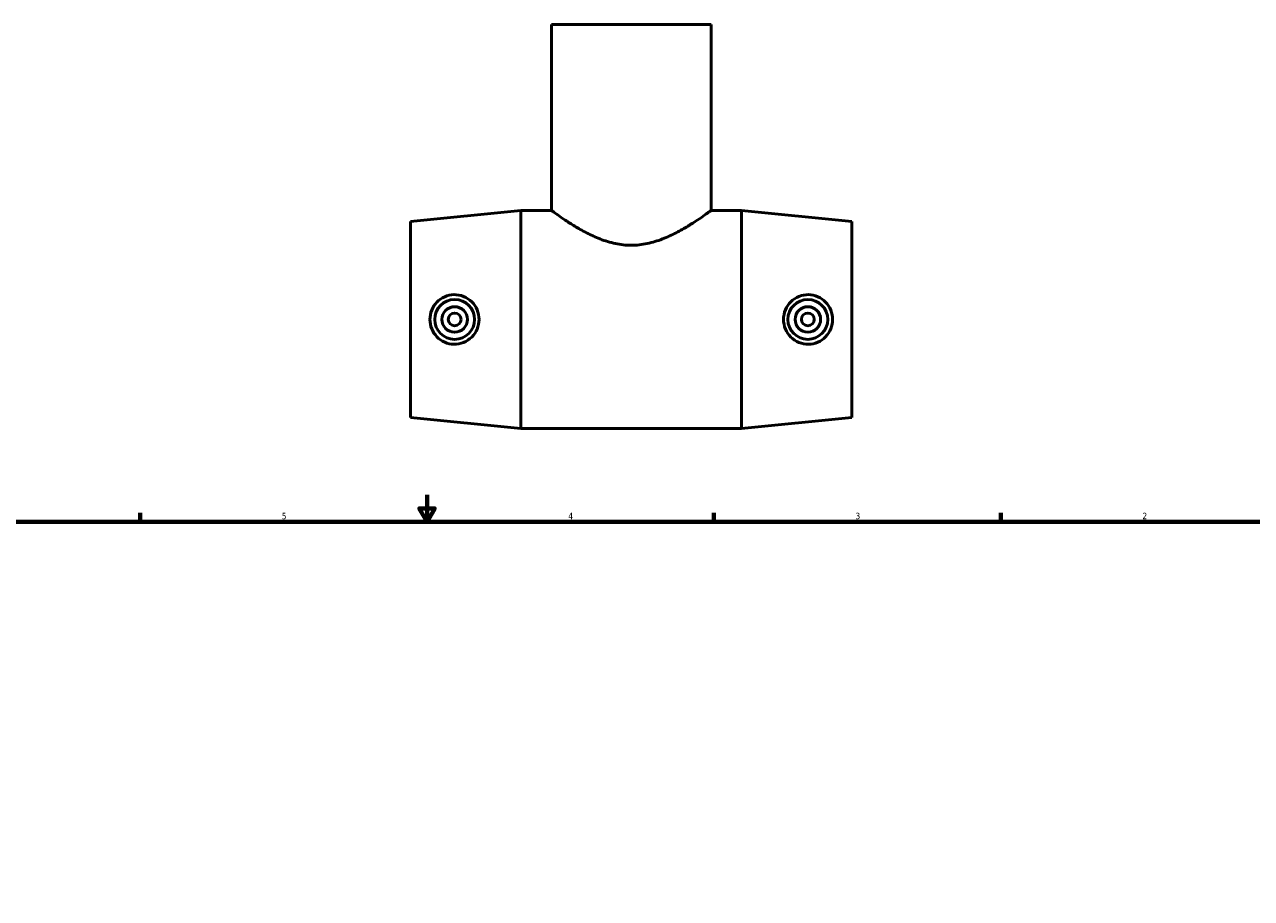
# Model space of a CAD drawing. Header units: inches. Extents: x -1.7 to 49.5, y -2 to 32.7.
# Tile 4 of 5: x 11 to 29.2, y 15.4 to 28.4. Entities that reach past the tile are written whole.
import ezdxf

# ---------------------------------------------------------------- set-up
doc = ezdxf.new("R2010")
doc.units = ezdxf.units.IN
doc.header["$MEASUREMENT"] = 0
doc.layers.add('Border (ANSI)', color=7, linetype='Continuous', lineweight=70)
doc.layers.add('Visible (ANSI)', color=7, linetype='Continuous', lineweight=50)
doc.styles.add('Note Text (ANSI)', font='tahoma.ttf')

# ---------------------------------------------------------------- blocks, each defined once
blk = doc.blocks.new('Borders Default Border')
at = {"layer": 'Border (ANSI)'}
for p, q in [((12.75, 21), (12.75, 21.134)), ((21.25, 21), (21.25, 21.134)), ((25.5, 21), (25.5, 21.134))]:
    blk.add_line(p, q, dxfattribs=at)
at = {"layer": 'Border (ANSI)', "flags": 128}
for points in [[(17, 21.4), (17, 21), (16.885, 21.2), (17.115, 21.2), (17, 21)], [(0.5, 1), (0.5, 21), (33.5, 21), (33.5, 1), (0.5, 1)]]:
    blk.add_lwpolyline(points, dxfattribs=at)
at = {"layer": 'Border (ANSI)', "color": 5, "true_color": 0x0000ff, "char_height": 0.0945, "attachment_point": 7, "style": 'Note Text (ANSI)'}
for s, insert in [('5', (14.847, 21.038)), ('4', (19.092, 21.04)), ('3', (23.346, 21.038)), ('2', (27.596, 21.04))]:
    blk.add_mtext(s, dxfattribs=dict(at, insert=insert))

msp = doc.modelspace()

# ---------------------------------------------------------------- linework, layer by layer
at = {"layer": 'Visible (ANSI)'}
for p, q in [((21.208, 28.37), (18.842, 28.37)), ((18.842, 28.37), (18.842, 25.615)), ((21.208, 28.37), (21.208, 25.615)), ((16.755, 25.453), (18.39, 25.615)), ((16.755, 22.546), (16.755, 25.453)), ((18.39, 22.385), (18.39, 25.615)), ((18.39, 25.615), (18.842, 25.615)), ((21.208, 25.615), (21.66, 25.615)), ((21.66, 22.385), (21.66, 25.615)), ((23.295, 25.453), (21.66, 25.615)), ((23.295, 22.546), (23.295, 25.453)), ((16.755, 22.546), (18.39, 22.385)), ((23.295, 22.546), (21.66, 22.385)), ((18.39, 22.385), (21.66, 22.385))]:
    msp.add_line(p, q, dxfattribs=at)
for centre, radius in [((17.409, 24), 0.295), ((17.409, 24), 0.189), ((22.641, 24), 0.295), ((22.641, 24), 0.189), ((17.409, 24), 0.0945), ((22.641, 24), 0.0945)]:
    msp.add_circle(centre, radius, dxfattribs=at)
for points, knots in [([(21.208, 25.615), (21.208, 25.615), (21.201, 25.609), (21.169, 25.586), (21.145, 25.569), (21.084, 25.526), (21.046, 25.5), (20.96, 25.443), (20.912, 25.412), (20.811, 25.35), (20.753, 25.317), (20.627, 25.252), (20.559, 25.22), (20.415, 25.164), (20.339, 25.141), (20.184, 25.108), (20.104, 25.099), (19.946, 25.099), (19.867, 25.108), (19.712, 25.141), (19.636, 25.164), (19.492, 25.22), (19.424, 25.252), (19.298, 25.317), (19.24, 25.35), (19.138, 25.412), (19.09, 25.443), (19.005, 25.5), (18.967, 25.526), (18.905, 25.569), (18.882, 25.586), (18.85, 25.609), (18.842, 25.615), (18.842, 25.615)], [4.773684, 4.773684, 4.773684, 4.773684, 5.364863, 5.364863, 5.956041, 5.956041, 6.54722, 6.54722, 7.138398, 7.138398, 7.740641, 7.740641, 8.342884, 8.342884, 8.945126, 8.945126, 9.547369, 9.547369, 10.149612, 10.149612, 10.751854, 10.751854, 11.354097, 11.354097, 11.95634, 11.95634, 12.547518, 12.547518, 13.138696, 13.138696, 13.729875, 13.729875, 14.321053, 14.321053, 14.321053, 14.321053]), ([(17.397, 23.632), (17.353, 23.633), (17.305, 23.643), (17.217, 23.682), (17.177, 23.711), (17.115, 23.776), (17.087, 23.817), (17.051, 23.906), (17.043, 23.954), (17.043, 24.045), (17.051, 24.094), (17.087, 24.183), (17.115, 24.224), (17.177, 24.289), (17.217, 24.318), (17.305, 24.356), (17.353, 24.366), (17.445, 24.368), (17.495, 24.36), (17.587, 24.323), (17.629, 24.294), (17.695, 24.228), (17.723, 24.187), (17.761, 24.096), (17.77, 24.047), (17.77, 23.953), (17.761, 23.903), (17.723, 23.812), (17.695, 23.771), (17.629, 23.706), (17.587, 23.677), (17.495, 23.64), (17.445, 23.631), (17.397, 23.632)], [0, 0, 0, 0, 0.343901, 0.343901, 0.687802, 0.687802, 1.033663, 1.033663, 1.379524, 1.379524, 1.725385, 1.725385, 2.071246, 2.071246, 2.415147, 2.415147, 2.759048, 2.759048, 3.121972, 3.121972, 3.484896, 3.484896, 3.841229, 3.841229, 4.197563, 4.197563, 4.553896, 4.553896, 4.91023, 4.91023, 5.273153, 5.273153, 5.636077, 5.636077, 5.636077, 5.636077]), ([(22.653, 23.632), (22.606, 23.631), (22.556, 23.64), (22.463, 23.677), (22.422, 23.706), (22.356, 23.771), (22.328, 23.812), (22.29, 23.903), (22.281, 23.953), (22.281, 24.047), (22.29, 24.096), (22.328, 24.187), (22.356, 24.228), (22.422, 24.294), (22.463, 24.323), (22.556, 24.36), (22.606, 24.368), (22.698, 24.366), (22.746, 24.356), (22.834, 24.318), (22.873, 24.289), (22.936, 24.224), (22.963, 24.183), (22.999, 24.094), (23.008, 24.045), (23.008, 23.954), (22.999, 23.906), (22.963, 23.817), (22.936, 23.776), (22.873, 23.711), (22.834, 23.682), (22.746, 23.643), (22.698, 23.633), (22.653, 23.632)], [0, 0, 0, 0, 0.362924, 0.362924, 0.725848, 0.725848, 1.082181, 1.082181, 1.438515, 1.438515, 1.794848, 1.794848, 2.151182, 2.151182, 2.514105, 2.514105, 2.877029, 2.877029, 3.22093, 3.22093, 3.564831, 3.564831, 3.910692, 3.910692, 4.256553, 4.256553, 4.602414, 4.602414, 4.948276, 4.948276, 5.292176, 5.292176, 5.636077, 5.636077, 5.636077, 5.636077])]:
    msp.add_open_spline(points, degree=3, knots=knots, dxfattribs=at)

# ---------------------------------------------------------------- block references
msp.add_blockref('Borders Default Border', (0, 0))

doc.saveas('drawing.dxf')
